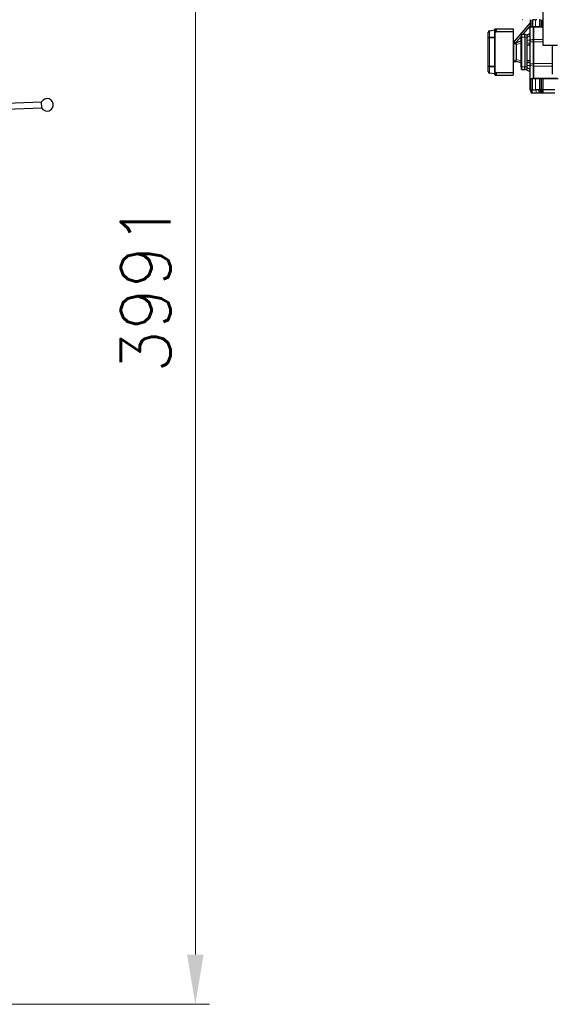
# Model space of a CAD drawing. Header units: inches. Extents: x 0 to 23760, y -13 to 16800.
# Tile 202 of 256: x 13115 to 14616, y 11369 to 14143. Entities that reach past the tile are written whole.
import ezdxf

# ---------------------------------------------------------------- set-up
doc = ezdxf.new("R2010")
doc.units = ezdxf.units.IN
doc.layers.add('1', color=7, linetype='Continuous', true_color=0xffffff)
doc.layers.add('254', color=7, linetype='Continuous', true_color=0xffffff)
doc.styles.add('latin_extended', font='simplex.shx')
doc.dimstyles.get("Standard").update_dxf_attribs({"dimtxt": 0.18, "dimasz": 0.18, "dimexe": 0.18, "dimexo": 0.0625, "dimgap": 0.09, "dimtad": 0, "dimtih": 1, "dimtoh": 1, "dimdec": 4, "dimzin": 0, "dimdsep": 46, "dimtxsty": 'Standard', "dimcen": 0.09, "dimadec": 0, "dimazin": 0, "dimtfac": 1, "dimtdec": 4, "dimtofl": 0, "dimtmove": 0, "dimatfit": 3, "dimfxl": 1, "dimtolj": 1, "dimtzin": 0, "dimarcsym": 0})

# ---------------------------------------------------------------- blocks, each defined once
blk = doc.blocks.new('_U1')
at = {"layer": '254', "color": 3, "linetype": 'Continuous', "lineweight": 13, "transparency": 16777216}
for p, q in [((12239.9, 15360), (13650.1, 15360)), ((13610.1, 15220), (13610.1, 11509)), ((11699.1, 11369), (13650.1, 11369))]:
    blk.add_line(p, q, dxfattribs=at)
at = {"layer": '254', "color": 3, "transparency": 16777216}
for points in [[(13633.4, 15220), (13586.7, 15220), (13610.1, 15360)], [(13586.7, 11509), (13633.4, 11509), (13610.1, 11369)]]:
    blk.add_solid(points, dxfattribs=at)
at = {"layer": 'Defpoints', "color": 0, "transparency": 16777216}
for p in [(12199.9, 15360), (11659.1, 11369), (13610.1, 11369)]:
    blk.add_point(p, dxfattribs=at)
at = {"layer": '254', "color": 2, "lineweight": 13, "transparency": 16777216, "insert": (13400.1, 13147.8), "char_height": 140, "attachment_point": 1, "rotation": 90, "style": 'latin_extended'}
blk.add_mtext('\\A1;3991', dxfattribs=at)

msp = doc.modelspace()

# ---------------------------------------------------------------- linework, layer by layer
at = {"layer": '1', "color": 2, "linetype": 'Continuous', "lineweight": 25}
for p, q in [((14589.668, 14069.991), (14589.668, 14255.491)), ((14553.579, 14133.851), (14506.359, 14079.42)), ((14532.961, 14142.99), (14532.131, 14142.99)), ((14533.883, 14101.992), (14553.578, 14124.694)), ((14553.077, 14085.52), (14553.077, 14122.49)), ((14553.077, 14122.49), (14562.577, 14122.49)), ((14553.577, 14142.99), (14553.577, 14122.99)), ((14553.577, 14122.99), (14555.042, 14122.99)), ((14558.613, 14122.99), (14555.042, 14122.99)), ((14560.077, 14122.99), (14558.613, 14122.99)), ((14560.077, 14142.99), (14560.077, 14122.99)), ((14560.077, 14122.99), (14560.077, 14122.49)), ((14566.354, 14142.99), (14560.376, 14142.99)), ((14562.577, 14087.32), (14562.577, 14122.49)), ((14563.077, 14122.99), (14563.077, 14121.526)), ((14589.669, 14122.99), (14563.077, 14122.99)), ((14563.077, 14121.526), (14563.077, 14087.419)), ((14571.968, 14142.99), (14570.44, 14142.99)), ((14581.488, 14142.99), (14579.19, 14142.99)), ((14434.577, 14090.681), (14434.577, 14107.065)), ((14438.881, 14112.016), (14452.717, 14113.961)), ((14453.577, 14108.576), (14453.577, 14115.99)), ((14453.577, 13995.405), (14453.577, 14108.576)), ((14454.577, 14116.99), (14457.577, 14116.99)), ((14454.577, 14108.99), (14457.577, 14108.99)), ((14457.577, 14116.99), (14457.577, 14109.89)), ((14457.577, 14116.99), (14505.577, 14116.99)), ((14457.577, 14109.89), (14505.577, 14109.89)), ((14457.577, 14109.89), (14457.577, 14108.99)), ((14505.577, 14116.99), (14505.577, 14109.89)), ((14505.577, 14109.89), (14505.577, 13994.09)), ((14514.167, 14079.264), (14528.078, 14095.3)), ((14528.077, 14100.49), (14528.077, 14093.99)), ((14528.077, 14009.99), (14528.077, 14093.99)), ((14529.577, 14101.99), (14538.077, 14101.99)), ((14538.077, 14101.99), (14538.098, 14101.985)), ((14538.077, 14093.99), (14538.077, 14009.99)), ((14538.098, 14101.985), (14544.077, 14100.27)), ((14544.077, 14099.794), (14553.077, 14104.99)), ((14544.077, 14100.27), (14544.077, 14092.58)), ((14544.077, 14092.58), (14544.077, 14011.401)), ((14553.077, 14105.273), (14552.586, 14104.706)), ((14434.577, 14013.3), (14434.577, 14090.681)), ((14507.577, 14078.99), (14513.577, 14078.99)), ((14507.577, 14076.26), (14513.577, 14076.26)), ((14513.577, 14079.105), (14528.077, 14082.99)), ((14513.577, 14078.99), (14513.577, 14079.105)), ((14513.577, 14078.99), (14513.577, 14076.26)), ((14513.577, 14074.488), (14513.577, 14076.26)), ((14513.577, 14073.31), (14513.577, 14074.488)), ((14513.577, 14073.31), (14513.577, 14030.671)), ((14552.952, 14076.99), (14553.077, 14076.99)), ((14553.077, 14018.991), (14553.077, 14080.489)), ((14562.577, 14018.991), (14562.577, 14080.489)), ((14563.077, 14087.419), (14563.077, 14080.348)), ((14563.077, 14080.348), (14563.077, 14019.133)), ((14630.205, 14069.991), (14589.668, 14069.991)), ((14615.668, 14069.991), (14615.668, 13989.587)), ((14434.577, 13996.916), (14434.577, 14013.3)), ((14507.577, 14024.99), (14513.577, 14024.99)), ((14513.577, 14029.493), (14513.577, 14030.671)), ((14513.577, 14026.99), (14513.577, 14029.493)), ((14513.577, 14024.99), (14513.577, 14026.99)), ((14513.577, 14024.876), (14513.577, 14024.99)), ((14528.077, 14020.99), (14513.577, 14024.876)), ((14528.077, 14009.99), (14528.077, 14003.49)), ((14544.077, 14011.401), (14544.077, 14003.711)), ((14553.077, 14021.99), (14552.953, 14021.99)), ((14553.077, 13976.99), (14553.077, 14013.961)), ((14562.577, 13976.99), (14562.577, 14012.161)), ((14563.077, 14019.133), (14563.077, 14012.061)), ((14563.077, 14012.061), (14563.077, 13977.955)), ((14452.717, 13990.02), (14438.881, 13991.964)), ((14453.577, 13987.99), (14453.577, 13995.405)), ((14454.577, 13994.99), (14457.577, 13994.99)), ((14454.577, 13986.99), (14457.577, 13986.99)), ((14457.577, 13994.99), (14457.577, 13994.09)), ((14457.577, 13994.09), (14505.577, 13994.09)), ((14457.577, 13994.09), (14457.577, 13986.99)), ((14457.577, 13986.99), (14505.577, 13986.99)), ((14505.577, 13994.09), (14505.577, 13986.99)), ((14538.077, 14001.99), (14529.577, 14001.99)), ((14538.098, 14001.996), (14538.077, 14001.99)), ((14544.077, 14003.711), (14538.098, 14001.996)), ((14544.077, 14001.187), (14544.077, 14003.711)), ((14553.077, 13995.99), (14544.077, 14001.187)), ((14553.077, 13976.99), (14562.577, 13976.99)), ((14553.577, 13976.49), (14555.042, 13976.49)), ((14553.577, 13945.24), (14553.577, 13976.49)), ((14558.613, 13976.49), (14555.042, 13976.49)), ((14560.077, 13976.49), (14558.613, 13976.49)), ((14560.077, 13976.99), (14560.077, 13976.49)), ((14560.077, 13945.24), (14560.077, 13976.49)), ((14563.077, 13976.49), (14563.077, 13977.955)), ((14632.352, 13976.49), (14563.077, 13976.49)), ((14553.577, 13945.24), (14555.721, 13937.24)), ((14553.577, 13945.24), (14555.042, 13945.24)), ((14555.042, 13945.24), (14557.51, 13945.24)), ((14555.721, 13937.24), (14556.558, 13937.24)), ((14556.558, 13937.24), (14558.933, 13937.24)), ((14558.613, 13945.24), (14557.51, 13945.24)), ((14560.077, 13945.24), (14558.613, 13945.24)), ((14559.36, 13937.24), (14570.32, 13937.24)), ((14560.077, 13945.24), (14568.077, 13945.24)), ((14580.006, 13945.24), (14568.077, 13945.24)), ((14581.92, 13945.24), (14580.006, 13945.24)), ((14583.542, 13945.24), (14581.92, 13945.24)), ((14586.613, 13945.24), (14583.542, 13945.24)), ((14583.706, 13937.24), (14583.788, 13937.24)), ((14583.788, 13937.24), (14585.058, 13937.24)), ((14585.058, 13937.24), (14588.129, 13937.24)), ((14590.148, 13945.24), (14586.613, 13945.24)), ((14588.129, 13937.24), (14590.148, 13937.24)), ((14623.006, 13945.24), (14590.148, 13945.24)), ((14590.148, 13937.24), (14623.006, 13937.24)), ((13177.016, 13910.531), (13044.097, 13905.884)), ((13177.609, 13893.542), (13176.98, 13911.531)), ((13044.656, 13889.893), (13177.575, 13894.541)), ((13177.609, 13893.542), (13177.574, 13894.541))]:
    msp.add_line(p, q, dxfattribs=at)
at = {"layer": '1', "color": 110, "linetype": 'Continuous', "lineweight": 13}
for p, q in [((14555.042, 14142.99), (14555.042, 14122.99)), ((14558.613, 14142.99), (14558.613, 14122.99)), ((14589.669, 14121.526), (14563.077, 14121.526)), ((14568.077, 14142.99), (14568.077, 14122.99)), ((14580.006, 14142.99), (14580.006, 14122.99)), ((14583.542, 14142.99), (14583.542, 14122.99)), ((14586.613, 14142.99), (14586.613, 14122.99)), ((14452.717, 14113.091), (14438.881, 14111.146)), ((14438.881, 14111.146), (14438.881, 14093.602)), ((14438.881, 14093.602), (14452.717, 14094.407)), ((14452.717, 14092.307), (14438.881, 14091.501)), ((14452.717, 14094.407), (14452.717, 14113.091)), ((14452.717, 14011.674), (14452.717, 14092.307)), ((14454.577, 14116.99), (14454.577, 14108.99)), ((14454.577, 14108.99), (14454.577, 13994.99)), ((14528.077, 14093.99), (14529.577, 14093.99)), ((14529.577, 14101.99), (14529.577, 14093.99)), ((14538.077, 14093.99), (14529.577, 14093.99)), ((14529.577, 14093.99), (14529.577, 14009.99)), ((14544.077, 14092.58), (14538.098, 14094.295)), ((14553.077, 14098.062), (14544.077, 14092.866)), ((14438.881, 14091.501), (14438.881, 14012.48)), ((14507.577, 14078.99), (14507.577, 14076.26)), ((14507.577, 14076.26), (14507.577, 14026.99)), ((14528.077, 14077.195), (14513.577, 14073.31)), ((14544.077, 14084.99), (14553.077, 14084.99)), ((14553.077, 14070.99), (14549.952, 14070.99)), ((14553.077, 14080.489), (14562.577, 14080.489)), ((14589.669, 14087.419), (14563.077, 14087.419)), ((14589.669, 14080.348), (14563.077, 14080.348)), ((14438.881, 14012.48), (14452.717, 14011.674)), ((14438.881, 14010.379), (14438.881, 13992.835)), ((14452.717, 14009.574), (14438.881, 14010.379)), ((14452.717, 13990.89), (14452.717, 14009.574)), ((14507.577, 14026.99), (14505.577, 14026.99)), ((14507.577, 14026.99), (14513.577, 14026.99)), ((14507.577, 14024.99), (14507.577, 14026.99)), ((14513.577, 14030.671), (14528.077, 14026.786)), ((14528.077, 14009.99), (14529.577, 14009.99)), ((14529.577, 14009.99), (14538.077, 14009.99)), ((14529.577, 14001.99), (14529.577, 14009.99)), ((14538.098, 14009.686), (14544.077, 14011.401)), ((14553.077, 14013.99), (14544.077, 14013.99)), ((14549.953, 14027.99), (14553.077, 14027.99)), ((14553.077, 14013.961), (14562.577, 14012.161)), ((14615.668, 14019.133), (14563.077, 14019.133)), ((14615.668, 14012.061), (14563.077, 14012.061)), ((14438.881, 13992.835), (14452.717, 13990.89)), ((14454.577, 13994.99), (14454.577, 13986.99)), ((14544.077, 14008.115), (14553.077, 14002.919)), ((14555.042, 13945.24), (14555.042, 13976.49)), ((14558.613, 13945.24), (14558.613, 13976.49)), ((14629.815, 13977.955), (14563.077, 13977.955)), ((14568.077, 13945.24), (14568.077, 13976.49)), ((14580.006, 13945.24), (14580.006, 13976.49)), ((14583.542, 13945.24), (14583.542, 13976.49)), ((14586.613, 13945.24), (14586.613, 13976.49)), ((14590.148, 13945.24), (14590.148, 13976.49)), ((14555.042, 13945.24), (14556.558, 13937.24)), ((14558.251, 13945.24), (14559.071, 13937.24)), ((14559.36, 13945.24), (14559.36, 13937.24)), ((14570.321, 13945.24), (14570.32, 13937.24)), ((14577.19, 13945.24), (14578.705, 13937.24)), ((14579.983, 13945.24), (14582.127, 13937.24)), ((14579.985, 13945.24), (14582.128, 13937.24)), ((14583.542, 13945.24), (14585.058, 13937.24)), ((14586.613, 13945.24), (14588.129, 13937.24)), ((14590.148, 13945.24), (14590.148, 13937.24))]:
    msp.add_line(p, q, dxfattribs=at)
at = {"layer": '1', "color": 2, "linetype": 'Continuous', "lineweight": 25}
for centre, radius, start, end in [((14439.577, 14107.065), 5, 98, 180), ((14452.577, 14114.951), 1, 278, 0), ((14454.577, 14115.99), 1, 90, 180), ((14529.577, 14100.49), 1.5, 90, 180), ((14507.577, 14022.99), 2, 90, 180), ((14439.577, 13996.916), 5, 180, 262), ((14452.577, 13989.03), 1, 0, 82), ((14454.577, 13987.99), 1, 180, 270), ((14529.577, 14003.49), 1.5, 180, 270), ((13192.294, 13903.061), 17.5, 270, 151.052904), ((13192.294, 13903.061), 17.5, 212.95235, 270)]:
    msp.add_arc(centre, radius, start, end, dxfattribs=at)
at = {"layer": '1', "color": 110, "linetype": 'Continuous', "lineweight": 13}
for centre, major_axis, ratio, start_param, end_param in [((14439.577, 14107.065), (5, 0), 0.82426407, 1.71042267, 3.14159265), ((14439.577, 14090.681), (5, 0), 0.58994949, 1.71042267, 3.14159265), ((14439.299, 14109.046), (-0.418, 2.971), 0.05755184, 0, 0.77734267), ((14439.299, 14091.501), (-0.174, 2.995), 0.13894242, 0.78536545, 1.56270812), ((14453.134, 14110.99), (0.418, -2.971), 0.05755184, 3.14159265, 3.91893532), ((14453.134, 14092.307), (0.174, -2.995), 0.13894242, 3.92695811, 4.70430077), ((14452.577, 14114.951), (0, 1.879), 0.53228873, 3.28121899, 4.71238898), ((14452.577, 14093.947), (1, 0), 0.46446609, 0, 1.43116999), ((14452.577, 14093.947), (0, 1.657), 0.60355339, 3.28121899, 4.71238898), ((14439.577, 14090.681), (5, 0), 0.16568542, 1.71042267, 3.14159265), ((14552.953, 14084.99), (24.249, 0), 0.32991444, 4.33765455, 4.71235446), ((14549.953, 14084.99), (24.249, 0), 0.57735027, 4.46764547, 4.71235683), ((14439.577, 14013.3), (5, 0), 0.16568542, 3.14159265, 4.57276264), ((14439.577, 14013.3), (5, 0), 0.58994949, 3.14159265, 4.57276264), ((14439.299, 14012.48), (0.174, 2.995), 0.13894242, 1.57888453, 2.3562272), ((14453.134, 14011.674), (-0.174, -2.995), 0.13894242, 4.72047719, 5.49781985), ((14452.577, 14010.033), (0, 1.657), 0.60355339, 4.71238898, 6.14355897), ((14452.577, 14010.033), (1, 0), 0.46446609, 4.85201532, 6.28318531), ((14549.953, 14013.99), (24.249, 0), 0.57735027, 1.57079633, 1.81553984), ((14552.953, 14027.99), (0, 6), 0.5, 1.57079633, 3.14159265), ((14439.577, 13996.916), (5, 0), 0.82426407, 3.14159265, 4.57276264), ((14439.299, 13994.935), (0.418, 2.971), 0.05755184, 2.36424999, 3.14159265), ((14453.134, 13992.991), (-0.418, -2.971), 0.05755184, 5.50584264, 6.28318531), ((14452.577, 13989.03), (0, 1.879), 0.53228873, 4.71238898, 6.14355897)]:
    msp.add_ellipse(centre, major_axis=major_axis, ratio=ratio, start_param=start_param, end_param=end_param, dxfattribs=at)
at = {"layer": '1', "color": 2, "linetype": 'Continuous', "lineweight": 25}
for centre, major_axis, ratio, start_param, end_param in [((14454.577, 14108.576), (1, 0), 0.41421356, 1.57079633, 3.14159265), ((14565.977, 14093.99), (-27.9, 0), 0.28674422, 6.24516086, 6.28318532), ((14536.953, 14093.99), (1.124, 7.999), 0.13529591, 4.76942591, 6.264173), ((14565.977, 14009.99), (27.9, 0), 0.28674422, 3.14159264, 3.1796171), ((14536.953, 14009.99), (-1.124, 7.999), 0.13529591, 3.16060496, 4.65535205), ((14552.953, 14013.99), (24.249, 0), 0.32991444, 1.57079633, 1.94553076), ((14454.577, 13995.405), (1, 0), 0.41421356, 3.14159265, 4.71238898)]:
    msp.add_ellipse(centre, major_axis=major_axis, ratio=ratio, start_param=start_param, end_param=end_param, dxfattribs=at)
for points, knots in [([(14568.151, 14142.99), (14568.15, 14142.99), (14568.15, 14142.99), (14567.67, 14142.99), (14567.068, 14142.99), (14566.354, 14142.99)], [0, 0, 0, 0, 0.00168441, 0.00168441, 1, 1, 1, 1]), ([(14505.577, 14080.99), (14505.577, 14080.975), (14505.578, 14080.959), (14505.578, 14080.928), (14505.58, 14080.882), (14505.583, 14080.836), (14505.592, 14080.743), (14505.609, 14080.621), (14505.637, 14080.5), (14505.663, 14080.41), (14505.673, 14080.38), (14505.693, 14080.32), (14505.704, 14080.29), (14505.761, 14080.144), (14505.818, 14080.031), (14505.903, 14079.896), (14505.921, 14079.869), (14505.958, 14079.816), (14505.977, 14079.79), (14506.037, 14079.713), (14506.122, 14079.614), (14506.216, 14079.524), (14506.316, 14079.437), (14506.368, 14079.396), (14506.478, 14079.318), (14506.591, 14079.246), (14506.712, 14079.186), (14506.836, 14079.132), (14506.9, 14079.107), (14507.032, 14079.065), (14507.165, 14079.03), (14507.301, 14079.008), (14507.438, 14078.994), (14507.507, 14078.99), (14507.577, 14078.99)], [0, 0, 0, 0, 0.015625, 0.015625, 0.03125, 0.0625, 0.0625, 0.125, 0.1875, 0.1875, 0.21875, 0.21875, 0.25, 0.25, 0.375, 0.375, 0.40625, 0.40625, 0.4375, 0.4375, 0.5, 0.5625, 0.5625, 0.625, 0.625, 0.6875, 0.75, 0.75, 0.8125, 0.8125, 0.875, 0.9375, 0.9375, 1, 1, 1, 1]), ([(14507.577, 14076.26), (14507.507, 14076.26), (14507.438, 14076.261), (14507.301, 14076.268), (14507.165, 14076.278), (14507.032, 14076.295), (14506.9, 14076.315), (14506.836, 14076.327), (14506.712, 14076.353), (14506.591, 14076.382), (14506.478, 14076.416), (14506.368, 14076.454), (14506.316, 14076.473), (14506.216, 14076.515), (14506.122, 14076.559), (14506.037, 14076.607), (14505.977, 14076.645), (14505.958, 14076.657), (14505.921, 14076.683), (14505.903, 14076.696), (14505.818, 14076.762), (14505.761, 14076.818), (14505.704, 14076.891), (14505.693, 14076.905), (14505.673, 14076.935), (14505.663, 14076.95), (14505.637, 14076.995), (14505.609, 14077.056), (14505.592, 14077.117), (14505.583, 14077.164), (14505.58, 14077.188), (14505.578, 14077.211), (14505.578, 14077.227), (14505.577, 14077.235), (14505.577, 14077.243)], [0, 0, 0, 0, 0.0625, 0.0625, 0.125, 0.1875, 0.1875, 0.25, 0.25, 0.3125, 0.375, 0.375, 0.4375, 0.4375, 0.5, 0.5625, 0.5625, 0.59375, 0.59375, 0.625, 0.625, 0.75, 0.75, 0.78125, 0.78125, 0.8125, 0.8125, 0.875, 0.9375, 0.9375, 0.96875, 0.984375, 0.984375, 1, 1, 1, 1]), ([(14553.077, 14080.489), (14553.077, 14081.428), (14553.077, 14082.355), (14553.077, 14084.07), (14553.077, 14084.856), (14553.077, 14085.52)], [0, 0, 0, 0, 0.50003712, 0.50003712, 1, 1, 1, 1]), ([(14562.577, 14080.489), (14562.577, 14081.759), (14562.577, 14083.021), (14562.577, 14085.353), (14562.577, 14086.422), (14562.577, 14087.32)], [0, 0, 0, 0, 0.5, 0.5, 1, 1, 1, 1]), ([(14553.077, 14013.961), (14553.077, 14014.625), (14553.077, 14015.411), (14553.077, 14017.125), (14553.077, 14018.053), (14553.077, 14018.991)], [0, 0, 0, 0, 0.50003712, 0.50003712, 1, 1, 1, 1]), ([(14562.577, 14012.161), (14562.577, 14013.059), (14562.577, 14014.128), (14562.577, 14016.46), (14562.577, 14017.722), (14562.577, 14018.991)], [0, 0, 0, 0, 0.5, 0.5, 1, 1, 1, 1]), ([(14557.51, 13945.24), (14557.63, 13944.574), (14557.751, 13943.907), (14557.99, 13942.574), (14558.11, 13941.907), (14558.348, 13940.574), (14558.466, 13939.907), (14558.642, 13938.907), (14558.701, 13938.574), (14558.817, 13937.907), (14558.875, 13937.574), (14558.933, 13937.24)], [0, 0, 0, 0, 0.25, 0.25, 0.5, 0.5, 0.75, 0.75, 0.875, 0.875, 1, 1, 1, 1]), ([(14570.32, 13937.24), (14571.852, 13937.24), (14573.397, 13937.24), (14576.274, 13937.24), (14577.603, 13937.24), (14578.705, 13937.24)], [0, 0, 0, 0, 0.5, 0.5, 1, 1, 1, 1]), ([(14578.705, 13937.24), (14579.808, 13937.24), (14580.678, 13937.24), (14581.373, 13937.24), (14581.477, 13937.24), (14581.57, 13937.24)], [0, 0, 0, 0, 0.83365898, 0.83365898, 1, 1, 1, 1]), ([(14581.876, 13945.24), (14581.968, 13944.837), (14582.06, 13944.434), (14582.337, 13943.224), (14582.522, 13942.417), (14582.873, 13940.882), (14583.04, 13940.154), (14583.373, 13938.697), (14583.54, 13937.969), (14583.706, 13937.24)], [0, 0, 0, 0, 0.15124204, 0.15124204, 0.45372613, 0.45372613, 0.72686307, 0.72686307, 1, 1, 1, 1]), ([(14581.92, 13945.24), (14582.073, 13944.575), (14582.227, 13943.909), (14582.536, 13942.577), (14582.692, 13941.91), (14583.159, 13939.91), (14583.473, 13938.576), (14583.788, 13937.24)], [0, 0, 0, 0, 0.25, 0.25, 0.5, 0.5, 1, 1, 1, 1]), ([(14582.128, 13937.24), (14582.129, 13937.24), (14582.129, 13937.24), (14582.13, 13937.24), (14582.129, 13937.24), (14582.137, 13937.24), (14582.149, 13937.24), (14582.169, 13937.24), (14582.182, 13937.24), (14582.221, 13937.24), (14582.247, 13937.24), (14582.322, 13937.24), (14582.366, 13937.24), (14582.472, 13937.24), (14582.509, 13937.24), (14582.522, 13937.24), (14582.489, 13937.24), (14582.982, 13937.24), (14583.344, 13937.24), (14583.706, 13937.24)], [0, 0, 0, 0, 0.03861061, 0.03861061, 0.08547607, 0.08547607, 0.17920698, 0.17920698, 0.27293789, 0.27293789, 0.36666881, 0.36666881, 0.55413063, 0.55413063, 0.64786154, 0.64786154, 0.74159246, 0.74159246, 1, 1, 1, 1])]:
    msp.add_open_spline(points, degree=3, knots=knots, dxfattribs=at)
at = {"layer": '1', "color": 110, "linetype": 'Continuous', "lineweight": 13}
msp.add_open_spline([(14552.952, 14076.99), (14552.756, 14076.99), (14552.559, 14076.952), (14552.174, 14076.798), (14551.986, 14076.684), (14551.623, 14076.383), (14551.449, 14076.197), (14551.122, 14075.761), (14550.97, 14075.511), (14550.692, 14074.955), (14550.567, 14074.65), (14550.349, 14073.997), (14550.256, 14073.649), (14550.105, 14072.924), (14550.048, 14072.546), (14549.972, 14071.776), (14549.952, 14071.383), (14549.952, 14070.99)], degree=3, knots=[0, 0, 0, 0, 0.125, 0.125, 0.25, 0.25, 0.375, 0.375, 0.5, 0.5, 0.625, 0.625, 0.75, 0.75, 0.875, 0.875, 1, 1, 1, 1], dxfattribs=at)
for points in [[(14553.077, 14085.52), (14562.577, 14087.32)], [(14553.077, 14018.991), (14562.577, 14018.991)]]:
    msp.add_open_spline(points, degree=1, dxfattribs=at)
at = {"layer": '1', "color": 2, "linetype": 'Continuous', "lineweight": 25}
for points in [[(14558.933, 13937.24), (14558.976, 13937.24), (14559.023, 13937.24), (14559.071, 13937.24)], [(14559.071, 13937.24), (14559.16, 13937.24), (14559.258, 13937.24), (14559.36, 13937.24)]]:
    msp.add_open_spline(points, degree=3, dxfattribs=at)

# ---------------------------------------------------------------- dimensions: what is measured, and where the dimension line sits
at = {"layer": '254', "color": 2, "linetype": 'Continuous', "lineweight": 13}
dim = msp.add_linear_dim(base=(13610.066, 11368.991), p1=(12199.899, 15360), p2=(11659.072, 11368.991), angle=90, dimstyle='Standard', override={"dimscale": 40, "dimtxt": 3.5, "dimasz": 3.5, "dimexe": 1, "dimexo": 1, "dimgap": 1.75, "dimtad": 1, "dimtih": 0, "dimtoh": 0, "dimdec": 0, "dimlfac": 1, "dimzin": 8, "dimdsep": 46, "dimlunit": 2, "dimtxsty": 'latin_extended', "dimsah": 1, "dimse1": 0, "dimse2": 0, "dimsd1": 0, "dimsd2": 0, "dimclrd": 3, "dimclre": 3, "dimclrt": 2, "dimtol": 0, "dimtm": -0.1, "dimtfac": 0.714286, "dimtdec": 3, "dimtofl": 1, "dimtmove": 0, "dimtzin": 8, "dimlwd": 13, "dimlwe": 13}, dxfattribs=at)
dim.commit()
dim.dimension.update_dxf_attribs({"geometry": '_U1', "text_midpoint": (13610.066, 13364.495), "dimtype": 160})

doc.saveas('drawing.dxf')
